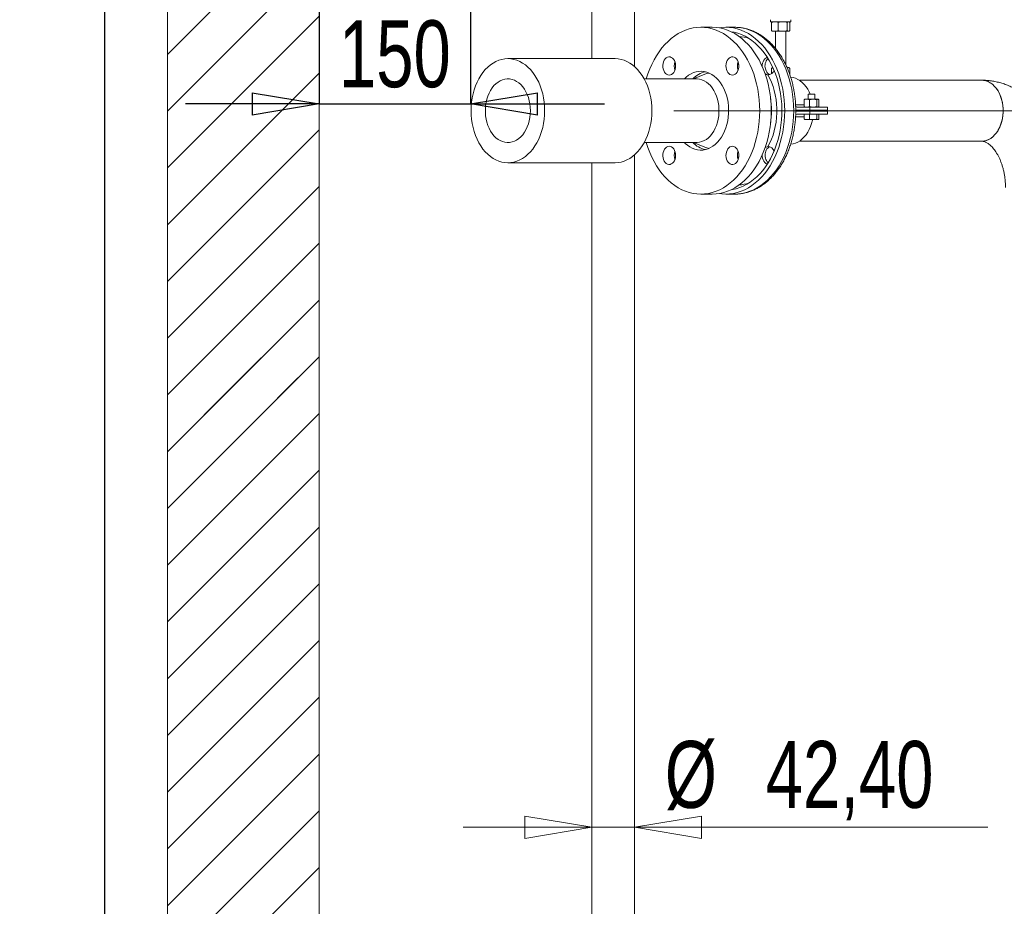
# Model space of a CAD drawing. Header units: millimetres. Extents: x 42 to 14105, y 484 to 9997.
# Tile 76 of 132: x 7713 to 8687, y 6289 to 7166. Entities that reach past the tile are written whole.
import ezdxf

# ---------------------------------------------------------------- set-up
doc = ezdxf.new("R2010")
doc.units = ezdxf.units.MM
doc.header["$LTSCALE"] = 25
doc.header["$PDSIZE"] = -1
doc.linetypes.add('CENTERX2', pattern=[20.32, 12.7, -2.54, 2.54, -2.54])
doc.styles.add('SLDTEXTSTYLE0', font='TXT', dxfattribs={"width": 0.75})
doc.dimstyles.new('SLDDIMSTYLE1', dxfattribs={"dimtxt": 66.145833, "dimasz": 66.145833, "dimexe": 0, "dimexo": 0.0625, "dimgap": 16.536458, "dimtad": 1, "dimdec": 0, "dimrnd": 1e-09, "dimzin": 12, "dimdsep": 46, "dimtxsty": 'SLDTEXTSTYLE0', "dimblk1": 'CLOSED', "dimblk2": 'CLOSED', "dimsah": 1, "dimcen": 0.09, "dimadec": 0, "dimazin": 3, "dimtfac": 1, "dimtdec": 0, "dimtofl": 0, "dimtmove": 0, "dimatfit": 3, "dimldrblk": 'CLOSED', "dimfxl": 1, "dimfrac": 2, "dimtolj": 1, "dimtzin": 12, "dimarcsym": 0})
doc.dimstyles.new('SLDDIMSTYLE2', dxfattribs={"dimtxt": 66.145833, "dimasz": 66.145833, "dimexe": 0, "dimexo": 0.0625, "dimgap": 16.536458, "dimtad": 1, "dimdec": 0, "dimrnd": 1e-09, "dimzin": 12, "dimdsep": 46, "dimtxsty": 'SLDTEXTSTYLE0', "dimblk1": 'CLOSED', "dimblk2": 'CLOSED', "dimsah": 1, "dimcen": 0.09, "dimadec": 0, "dimazin": 3, "dimtfac": 1, "dimtdec": 0, "dimtmove": 0, "dimatfit": 0, "dimldrblk": 'CLOSED', "dimfxl": 1, "dimfrac": 2, "dimtolj": 1, "dimtzin": 12, "dimarcsym": 0})
doc.dimstyles.new('SLDDIMSTYLE3', dxfattribs={"dimtxt": 66.145833, "dimasz": 66.145833, "dimexe": 0, "dimexo": 0.0625, "dimgap": 16.536458, "dimtad": 1, "dimrnd": 1e-09, "dimzin": 12, "dimdsep": 46, "dimtxsty": 'SLDTEXTSTYLE0', "dimblk1": 'CLOSED', "dimblk2": 'CLOSED', "dimsah": 1, "dimcen": 0.09, "dimadec": 0, "dimazin": 3, "dimtfac": 1, "dimtmove": 0, "dimatfit": 0, "dimldrblk": 'CLOSED', "dimfxl": 1, "dimfrac": 2, "dimtolj": 1, "dimtzin": 12, "dimarcsym": 0})

# ---------------------------------------------------------------- blocks, each defined once
blk = doc.blocks.new('SW_HATCH_1')
at = {"color": 0, "linetype": 'Continuous', "lineweight": 0}
for p, q in [((-2085.77, 2965.62), (-1971.39, 3080)), ((-2085.77, 2909.5), (-1935.77, 3059.5)), ((-2085.77, 2853.37), (-1935.77, 3003.37)), ((-2085.77, 2797.24), (-1935.77, 2947.24)), ((-2085.77, 2741.12), (-1935.77, 2891.12)), ((-1986.89, 2840), (-1935.77, 2891.12)), ((-2085.77, 2684.99), (-1935.77, 2834.99)), ((-2085.77, 2628.86), (-1935.77, 2778.86)), ((-2085.77, 2572.74), (-1935.77, 2722.74)), ((-2049.34, 2609.17), (-1935.77, 2722.74)), ((-2085.77, 2516.61), (-1935.77, 2666.61)), ((-1976.79, 2625.59), (-1935.77, 2666.61)), ((-2085.77, 2460.48), (-1935.77, 2610.48)), ((-2085.77, 2404.36), (-1935.77, 2554.36)), ((-2085.77, 2348.23), (-1935.77, 2498.23)), ((-2085.77, 2292.1), (-1935.77, 2442.1)), ((-2085.77, 2235.98), (-1935.77, 2385.98)), ((-2085.77, 2179.85), (-1935.77, 2329.85)), ((-2085.77, 2123.72), (-1935.77, 2273.72)), ((-2085.77, 2067.6), (-1935.77, 2217.6)), ((-2085.77, 2011.47), (-1935.77, 2161.47))]:
    blk.add_line(p, q, dxfattribs=at)
blk = doc.blocks.new('_CLOSED')
at = {"color": 0, "linetype": 'ByBlock', "lineweight": -2}
for p, q in [((-1, 0.166667), (0, 0)), ((-1, 0.166667), (-1, -0.166667)), ((0, 0), (-1, -0.166667)), ((0, 0), (-1, 0))]:
    blk.add_line(p, q, dxfattribs=at)
blk = doc.blocks.new('_D_17')
at = {"color": 0, "linetype": 'Continuous', "lineweight": -2}
for p, q in [((7888.89, 7285.69), (7796.56, 7285.69)), ((7796.56, 7219.54), (7796.56, 4631.83)), ((8473.89, 4565.69), (7796.56, 4565.69))]:
    blk.add_line(p, q, dxfattribs=at)
at = {"layer": 'Defpoints', "color": 0}
for p in [(7888.96, 7285.69), (7796.56, 4565.69), (8473.96, 4565.69)]:
    blk.add_point(p, dxfattribs=at)
at = {"color": 0, "linetype": 'ByBlock', "lineweight": -2, "xscale": 66.14583333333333, "yscale": 66.14583333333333, "zscale": 66.14583333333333}
for p, rotation in [((7796.56, 7285.69), 90.00000000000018), ((7796.56, 4565.69), 270.0000000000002)]:
    blk.add_blockref('_CLOSED', p, dxfattribs=dict(at, rotation=rotation))
at = {"color": 0, "lineweight": 0, "insert": (7713.88, 6085.69), "char_height": 66.146, "attachment_point": 2, "rotation": 90, "style": 'SLDTEXTSTYLE0'}
blk.add_mtext('\\A1;2720', dxfattribs=at)
blk = doc.blocks.new('_D_19')
at = {"color": 7, "linetype": 'Continuous', "lineweight": 0}
for p, q in [((8278.76, 6367.04), (8151.55, 6367.04)), ((8278.76, 6367.04), (8321.16, 6367.04)), ((8321.16, 6367.04), (8670.82, 6367.04))]:
    blk.add_line(p, q, dxfattribs=at)
at = {"color": 7, "linetype": 'Continuous', "lineweight": 0, "xscale": 66.14583333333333, "yscale": 66.14583333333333}
blk.add_blockref('_CLOSED', (8278.76, 6367.04, 173.17), dxfattribs=at)
at = {"color": 7, "linetype": 'Continuous', "lineweight": 0, "xscale": 66.14583333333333, "yscale": 66.14583333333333, "rotation": 180.0000000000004}
blk.add_blockref('_CLOSED', (8321.16, 6367.04, 173.17), dxfattribs=at)
at = {"color": 7, "linetype": 'Continuous', "lineweight": 0, "char_height": 66.146, "attachment_point": 1, "style": 'SLDTEXTSTYLE0'}
for s, insert in [('%%c', (8351.1, 6452.31)), ('42,40', (8450.94, 6452.31))]:
    blk.add_mtext(s, dxfattribs=dict(at, insert=insert))
blk = doc.blocks.new('_D_20')
at = {"color": 0, "linetype": 'Continuous', "lineweight": -2}
for p, q in [((8008.96, 8495.63), (8008.96, 7082.35)), ((8158.96, 7246.63), (8158.96, 7082.35)), ((7942.81, 7082.35), (7876.66, 7082.35)), ((8008.96, 7082.35), (8158.96, 7082.35)), ((8225.1, 7082.35), (8291.25, 7082.35))]:
    blk.add_line(p, q, dxfattribs=at)
at = {"layer": 'Defpoints', "color": 0}
for p in [(8008.96, 8495.69), (8158.96, 7246.69), (8158.96, 7082.35)]:
    blk.add_point(p, dxfattribs=at)
at = {"color": 0, "linetype": 'ByBlock', "lineweight": -2, "xscale": 66.14583333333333, "yscale": 66.14583333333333, "zscale": 66.14583333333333}
blk.add_blockref('_CLOSED', (8008.96, 7082.35), dxfattribs=at)
at = {"color": 0, "linetype": 'ByBlock', "lineweight": -2, "xscale": 66.14583333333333, "yscale": 66.14583333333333, "zscale": 66.14583333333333, "rotation": 180}
blk.add_blockref('_CLOSED', (8158.96, 7082.35), dxfattribs=at)
at = {"color": 0, "lineweight": 0, "insert": (8083.96, 7165.04), "char_height": 66.146, "attachment_point": 2, "style": 'SLDTEXTSTYLE0'}
blk.add_mtext('\\A1;150', dxfattribs=at)

msp = doc.modelspace()

# ---------------------------------------------------------------- linework, layer by layer
at = {"color": 7, "linetype": 'Continuous', "lineweight": 15}
for p, q in [((8321.156, 7119.317), (8321.156, 7295.688)), ((8278.756, 7255.688), (8278.756, 7127.188)), ((7858.956, 4165.688), (7858.956, 7245.688)), ((8008.956, 4165.688), (8008.956, 7245.688)), ((8455.736, 7165.688), (8455.736, 7163.688)), ((8455.736, 7163.688), (8472.807, 7163.688)), ((8456.813, 7154.903), (8456.813, 7162.974)), ((8457.736, 7163.688), (8457.445, 7163.52)), ((8463.345, 7154.903), (8463.345, 7162.974)), ((8472.268, 7154.903), (8472.268, 7162.974)), ((8472.807, 7163.688), (8475.736, 7163.688)), ((8474.027, 7163.52), (8473.736, 7163.688)), ((8474.659, 7154.903), (8474.659, 7162.974)), ((8475.736, 7163.688), (8475.736, 7165.688)), ((8398.015, 7158.188), (8386.702, 7158.188)), ((8420.289, 7158.188), (8411.45, 7158.188)), ((8420.516, 7158.188), (8420.289, 7158.188)), ((8457.447, 7154.355), (8457.736, 7154.188)), ((8457.736, 7154.188), (8460.079, 7154.188)), ((8460.079, 7154.188), (8467.807, 7154.188)), ((8460.736, 7154.188), (8460.736, 7137.049)), ((8467.807, 7154.188), (8473.464, 7154.188)), ((8470.736, 7121.142), (8470.736, 7154.188)), ((8473.464, 7154.188), (8473.736, 7154.188)), ((8473.736, 7154.188), (8474.025, 7154.355)), ((8301.849, 7127.188), (8195.783, 7127.188)), ((8423.992, 7122.714), (8423.322, 7123.101)), ((8423.735, 7123.638), (8423.518, 7123.748)), ((8456.813, 7112.354), (8456.813, 7117.624)), ((8457.736, 7118.338), (8457.445, 7118.17)), ((8457.736, 7118.338), (8458.051, 7118.338)), ((8472.127, 7118.338), (8473.464, 7118.338)), ((8473.464, 7118.338), (8473.736, 7118.338)), ((8474.027, 7118.17), (8473.736, 7118.338)), ((8474.659, 7111.694), (8474.659, 7117.624)), ((8382.459, 7107.188), (8330.658, 7107.188)), ((8390.784, 7111.767), (8379.363, 7107.188)), ((8455.075, 7111.364), (8454.415, 7111.639)), ((8664.595, 7105.838), (8484.319, 7105.838)), ((8489.516, 7086.841), (8488.995, 7086.508)), ((8488.995, 7079.769), (8488.995, 7086.508)), ((8489.745, 7087.088), (8489.466, 7086.927)), ((8489.745, 7087.088), (8491.649, 7087.088)), ((8491.649, 7087.088), (8497.927, 7087.088)), ((8493.012, 7092.188), (8493.012, 7087.088)), ((8499.478, 7092.188), (8493.012, 7092.188)), ((8494.302, 7086.508), (8497.927, 7087.088)), ((8494.302, 7079.769), (8494.302, 7086.508)), ((8497.927, 7087.088), (8502.523, 7087.088)), ((8499.478, 7087.088), (8499.478, 7092.188)), ((8501.552, 7086.508), (8502.523, 7087.088)), ((8501.552, 7079.769), (8501.552, 7086.508)), ((8502.523, 7087.088), (8502.745, 7087.088)), ((8503.024, 7086.927), (8502.745, 7087.088)), ((8503.495, 7079.769), (8503.495, 7086.508)), ((8482.043, 7079.188), (8494.477, 7079.188)), ((8494.477, 7076.188), (8482.043, 7076.188)), ((8482.043, 7075.188), (8494.477, 7075.188)), ((8488.995, 7079.769), (8489.516, 7079.458)), ((8489.456, 7079.355), (8489.745, 7079.188)), ((8493.012, 7076.188), (8492.82, 7075.188)), ((8494.477, 7079.188), (8494.477, 7076.188)), ((8494.477, 7079.188), (8512.155, 7079.188)), ((8494.477, 7076.188), (8512.155, 7076.188)), ((8494.477, 7075.188), (8494.477, 7072.188)), ((8494.477, 7075.188), (8512.155, 7075.188)), ((8501.552, 7079.769), (8497.927, 7079.188)), ((8499.669, 7075.188), (8499.478, 7076.188)), ((8503.495, 7079.769), (8502.523, 7079.188)), ((8502.745, 7079.188), (8503.033, 7079.355)), ((8512.155, 7079.188), (8512.155, 7076.188)), ((8512.155, 7075.188), (8512.155, 7072.188)), ((8494.477, 7072.188), (8482.043, 7072.188)), ((8488.995, 7072.188), (8488.995, 7067.469)), ((8488.995, 7067.469), (8488.995, 7072.188)), ((8489.516, 7067.135), (8488.995, 7067.469)), ((8488.995, 7067.469), (8488.995, 7067.469)), ((8489.466, 7067.049), (8489.745, 7066.888)), ((8491.649, 7066.888), (8489.745, 7066.888)), ((8497.927, 7066.888), (8491.649, 7066.888)), ((8494.302, 7072.188), (8494.302, 7067.469)), ((8494.302, 7067.469), (8494.302, 7072.188)), ((8494.302, 7067.469), (8497.927, 7066.888)), ((8494.302, 7067.469), (8494.302, 7067.469)), ((8494.477, 7072.188), (8512.155, 7072.188)), ((8502.523, 7066.888), (8497.927, 7066.888)), ((8501.552, 7067.469), (8501.552, 7072.188)), ((8501.552, 7072.188), (8501.552, 7067.469)), ((8501.552, 7067.469), (8501.552, 7067.469)), ((8501.552, 7067.469), (8502.523, 7066.888)), ((8502.745, 7066.888), (8502.523, 7066.888)), ((8502.745, 7066.888), (8503.024, 7067.049)), ((8503.495, 7067.469), (8503.495, 7072.188)), ((8484.319, 7045.538), (8664.595, 7045.538)), ((8330.658, 7044.188), (8382.459, 7044.188)), ((8379.363, 7044.188), (8390.784, 7039.61)), ((8454.415, 7039.738), (8455.075, 7040.012)), ((8321.156, 5200.688), (8321.156, 7032.059)), ((8423.322, 7028.276), (8423.992, 7028.662)), ((8195.783, 7024.188), (8301.849, 7024.188)), ((8278.756, 7024.188), (8278.756, 5200.688)), ((8386.702, 6993.188), (8398.015, 6993.188)), ((8411.45, 6993.188), (8420.289, 6993.188))]:
    msp.add_line(p, q, dxfattribs=at)
at = {"color": 7, "linetype": 'Continuous', "lineweight": 0}
msp.add_line((8360.036, 7075.688), (10658.956, 7075.688), dxfattribs=at)
at = {"color": 7, "linetype": 'CENTERX2', "lineweight": 0}
msp.add_line((8360.036, 7075.688), (8664.595, 7075.688), dxfattribs=at)
at = {"color": 8, "linetype": 'Continuous', "lineweight": 15}
for p, q in [((8480.519, 7081.649), (8488.995, 7081.649)), ((8480.494, 7069.728), (8488.995, 7069.728))]:
    msp.add_line(p, q, dxfattribs=at)
at = {"color": 7, "linetype": 'Continuous', "lineweight": 15, "flags": 128}
for points in [[(8332.785, 7107.188), (8332.806, 7107.26), (8334.381, 7112.177), (8336.181, 7116.938), (8338.197, 7121.523), (8340.42, 7125.911), (8342.842, 7130.084), (8345.452, 7134.024), (8348.238, 7137.715), (8351.189, 7141.14), (8354.292, 7144.284), (8357.533, 7147.135), (8360.9, 7149.68), (8364.377, 7151.908), (8367.95, 7153.81), (8371.603, 7155.377), (8375.321, 7156.603), (8379.087, 7157.482), (8382.886, 7158.012), (8386.702, 7158.188), (8390.517, 7158.012), (8394.316, 7157.482), (8398.082, 7156.603), (8401.8, 7155.377), (8405.453, 7153.81), (8409.026, 7151.908), (8412.503, 7149.68), (8415.87, 7147.135), (8419.112, 7144.284), (8422.214, 7141.14), (8425.165, 7137.715), (8427.952, 7134.024)], [(8398.015, 7158.188), (8401.831, 7158.012), (8405.63, 7157.482), (8409.396, 7156.603), (8413.114, 7155.377), (8416.767, 7153.81), (8420.34, 7151.908), (8423.817, 7149.68), (8427.183, 7147.135), (8430.425, 7144.284), (8433.528, 7141.14), (8436.479, 7137.715), (8439.265, 7134.024)], [(8452.7, 7017.352), (8455.31, 7021.292), (8457.732, 7025.465), (8459.955, 7029.854), (8461.971, 7034.438), (8463.771, 7039.199), (8465.346, 7044.117), (8466.691, 7049.169), (8467.799, 7054.336), (8468.666, 7059.593), (8469.288, 7064.92), (8469.662, 7070.292), (8469.787, 7075.688), (8469.662, 7081.084), (8469.288, 7086.457), (8468.666, 7091.783), (8467.799, 7097.041), (8466.691, 7102.207), (8465.346, 7107.26), (8463.771, 7112.177), (8461.971, 7116.938), (8459.955, 7121.523), (8457.732, 7125.911), (8455.31, 7130.084), (8452.7, 7134.024), (8449.914, 7137.715), (8446.963, 7141.14), (8443.86, 7144.284), (8440.618, 7147.135), (8437.252, 7149.68), (8433.775, 7151.908), (8430.202, 7153.81), (8426.549, 7155.377), (8422.831, 7156.603), (8419.065, 7157.482), (8415.266, 7158.012), (8411.45, 7158.188), (8407.635, 7158.012), (8404.733, 7157.639)], [(8450.7, 7020.18), (8453.234, 7024.012), (8455.582, 7028.074), (8457.732, 7032.349), (8459.675, 7036.817), (8461.404, 7041.46), (8462.909, 7046.255), (8464.184, 7051.181), (8465.224, 7056.217), (8466.023, 7061.34), (8466.579, 7066.527), (8466.888, 7071.754), (8466.95, 7077), (8466.765, 7082.239), (8466.332, 7087.45), (8465.654, 7092.608), (8464.733, 7097.69), (8463.575, 7102.674), (8462.184, 7107.537), (8460.567, 7112.258), (8458.73, 7116.816), (8456.682, 7121.19), (8454.432, 7125.361), (8451.99, 7129.31), (8449.367, 7133.02), (8446.574, 7136.473), (8443.625, 7139.655), (8440.532, 7142.552), (8437.309, 7145.15), (8433.971, 7147.437), (8430.532, 7149.404), (8427.008, 7151.042), (8423.414, 7152.343), (8419.767, 7153.302), (8416.716, 7153.834)], [(8427.952, 7134.024), (8430.561, 7130.084), (8432.983, 7125.911), (8435.206, 7121.523), (8437.222, 7116.938), (8439.022, 7112.177), (8440.597, 7107.26), (8441.942, 7102.207), (8443.05, 7097.041), (8443.917, 7091.783), (8444.539, 7086.457), (8444.913, 7081.084), (8445.038, 7075.688), (8444.913, 7070.292), (8444.539, 7064.92), (8443.917, 7059.593), (8443.05, 7054.336), (8441.942, 7049.169), (8440.597, 7044.117), (8439.022, 7039.199), (8437.222, 7034.438), (8435.206, 7029.854), (8432.983, 7025.465), (8430.561, 7021.292), (8427.952, 7017.352), (8425.165, 7013.661), (8422.214, 7010.237), (8419.112, 7007.092), (8415.87, 7004.241), (8412.503, 7001.696), (8409.026, 6999.468), (8405.453, 6997.566), (8401.8, 6995.999), (8398.082, 6994.773), (8394.316, 6993.894), (8390.517, 6993.365), (8386.702, 6993.188), (8382.886, 6993.365), (8379.087, 6993.894), (8375.321, 6994.773), (8371.603, 6995.999), (8367.95, 6997.566), (8364.377, 6999.468), (8360.9, 7001.696), (8357.533, 7004.241), (8354.292, 7007.092), (8351.189, 7010.237), (8348.238, 7013.661), (8345.452, 7017.352), (8342.842, 7021.292), (8340.42, 7025.465), (8338.197, 7029.854), (8336.181, 7034.438), (8334.381, 7039.199), (8332.806, 7044.117), (8332.785, 7044.188)], [(8439.265, 7134.024), (8441.875, 7130.084), (8444.297, 7125.911), (8446.52, 7121.523), (8448.536, 7116.938), (8450.336, 7112.177), (8451.911, 7107.26), (8453.256, 7102.207), (8454.364, 7097.041), (8455.231, 7091.783), (8455.853, 7086.457), (8456.227, 7081.084), (8456.352, 7075.688), (8456.227, 7070.292), (8455.853, 7064.92), (8455.231, 7059.593), (8454.364, 7054.336), (8453.256, 7049.169), (8451.911, 7044.117), (8450.336, 7039.199), (8448.536, 7034.438), (8446.52, 7029.854), (8444.297, 7025.465), (8441.875, 7021.292), (8439.265, 7017.352), (8436.479, 7013.661), (8433.528, 7010.237), (8430.425, 7007.092), (8427.183, 7004.241), (8423.817, 7001.696), (8420.34, 6999.468), (8416.767, 6997.566), (8413.114, 6995.999), (8409.396, 6994.773), (8405.63, 6993.894), (8401.831, 6993.365), (8398.015, 6993.188)], [(8232.199, 7075.688), (8232.074, 7079.941), (8231.702, 7084.165), (8231.084, 7088.331), (8230.226, 7092.41), (8229.132, 7096.375), (8227.81, 7100.199), (8226.269, 7103.856), (8224.52, 7107.32), (8222.575, 7110.568), (8220.447, 7113.578), (8218.15, 7116.329), (8215.7, 7118.802), (8213.115, 7120.981), (8210.411, 7122.851), (8207.607, 7124.398), (8204.722, 7125.612), (8201.777, 7126.486), (8198.79, 7127.012), (8195.783, 7127.188), (8192.776, 7127.012), (8189.789, 7126.486), (8186.843, 7125.612), (8183.959, 7124.398), (8181.155, 7122.851), (8178.451, 7120.981), (8175.865, 7118.802), (8173.416, 7116.329), (8171.119, 7113.578), (8168.991, 7110.568), (8167.045, 7107.32), (8165.297, 7103.856), (8163.756, 7100.199), (8162.434, 7096.375), (8161.34, 7092.41), (8160.481, 7088.331), (8159.863, 7084.165), (8159.491, 7079.941), (8159.367, 7075.688), (8159.491, 7071.435), (8159.863, 7067.212), (8160.481, 7063.046), (8161.34, 7058.966), (8162.434, 7055.001), (8163.756, 7051.177), (8165.297, 7047.52), (8167.045, 7044.056), (8168.991, 7040.808), (8171.119, 7037.798), (8173.416, 7035.047), (8175.865, 7032.574), (8178.451, 7030.395), (8181.155, 7028.526), (8183.959, 7026.979), (8186.843, 7025.764), (8189.789, 7024.891), (8192.776, 7024.364), (8195.783, 7024.188), (8198.79, 7024.364), (8201.777, 7024.891), (8204.722, 7025.764), (8207.607, 7026.979), (8210.411, 7028.526), (8213.115, 7030.395), (8215.7, 7032.574), (8218.15, 7035.047), (8220.447, 7037.798), (8222.575, 7040.808), (8224.52, 7044.056), (8226.269, 7047.52), (8227.81, 7051.177), (8229.132, 7055.001), (8230.226, 7058.966), (8231.084, 7063.046), (8231.702, 7067.212), (8232.074, 7071.435), (8232.199, 7075.688)], [(8338.265, 7075.688), (8338.14, 7079.941), (8337.768, 7084.165), (8337.15, 7088.331), (8336.292, 7092.41), (8335.198, 7096.375), (8333.876, 7100.199), (8332.335, 7103.856), (8330.586, 7107.32), (8328.641, 7110.568), (8326.513, 7113.578), (8324.216, 7116.329), (8321.766, 7118.802), (8319.181, 7120.981), (8316.477, 7122.851), (8313.673, 7124.398), (8310.788, 7125.612), (8307.843, 7126.486), (8304.856, 7127.012), (8301.849, 7127.188)], [(8359.952, 7113.518), (8360.765, 7114.93), (8361.361, 7116.544), (8361.716, 7118.295), (8361.814, 7120.11), (8361.651, 7121.917), (8361.234, 7123.64), (8360.581, 7125.209), (8359.718, 7126.56), (8358.68, 7127.638), (8357.51, 7128.399), (8356.256, 7128.81), (8354.968, 7128.856), (8353.701, 7128.535), (8352.505, 7127.86), (8351.43, 7126.857), (8350.519, 7125.57), (8349.811, 7124.049), (8349.333, 7122.358), (8349.106, 7120.566), (8349.139, 7118.745), (8349.43, 7116.971), (8349.967, 7115.317), (8350.729, 7113.849), (8351.685, 7112.628), (8352.795, 7111.704), (8354.013, 7111.115), (8355.29, 7110.885), (8356.574, 7111.024), (8357.812, 7111.524), (8358.954, 7112.368), (8359.952, 7113.518)], [(8413.452, 7113.518), (8414.45, 7112.368), (8415.591, 7111.524), (8416.829, 7111.024), (8418.113, 7110.885), (8419.39, 7111.115), (8420.609, 7111.704), (8421.718, 7112.628), (8422.674, 7113.849), (8423.436, 7115.317), (8423.973, 7116.971), (8424.265, 7118.745), (8424.297, 7120.566), (8424.07, 7122.358), (8423.592, 7124.049), (8422.884, 7125.57), (8421.973, 7126.857), (8420.898, 7127.86), (8419.702, 7128.535), (8418.435, 7128.856), (8417.148, 7128.81), (8415.893, 7128.399), (8414.723, 7127.638), (8413.685, 7126.56), (8412.822, 7125.209), (8412.169, 7123.64), (8411.752, 7121.917), (8411.59, 7120.11), (8411.687, 7118.295), (8412.042, 7116.544), (8412.638, 7114.93), (8413.452, 7113.518)], [(8452.528, 7128.485), (8452.201, 7128.386), (8451.01, 7127.789), (8449.929, 7126.862), (8449.003, 7125.643), (8448.273, 7124.184), (8447.767, 7122.546), (8447.507, 7120.796), (8447.482, 7119.419)], [(8361.782, 7118.959), (8360.93, 7116.938), (8360.821, 7116.67)], [(8370.442, 7107.188), (8372.349, 7108.99), (8374.652, 7110.768), (8377.064, 7112.229), (8379.564, 7113.359), (8382.128, 7114.148), (8384.734, 7114.589), (8387.358, 7114.677), (8389.976, 7114.412), (8392.564, 7113.797), (8395.098, 7112.836), (8397.557, 7111.539), (8399.918, 7109.918), (8402.159, 7107.986), (8404.26, 7105.762), (8406.202, 7103.265)], [(8423.074, 7121.964), (8423.269, 7121.834), (8424.252, 7121.155)], [(8424.252, 7121.155), (8423.269, 7121.834), (8423.074, 7121.964)], [(8218.057, 7075.688), (8217.93, 7079.036), (8217.553, 7082.347), (8216.93, 7085.582), (8216.066, 7088.704), (8214.973, 7091.68), (8213.662, 7094.474), (8212.149, 7097.055), (8210.45, 7099.394), (8208.585, 7101.465), (8206.576, 7103.243), (8204.443, 7104.71), (8202.213, 7105.847), (8199.91, 7106.643), (8197.56, 7107.088), (8195.19, 7107.177), (8192.826, 7106.909), (8190.497, 7106.288), (8188.227, 7105.32), (8186.042, 7104.017), (8183.968, 7102.392), (8182.028, 7100.465), (8180.244, 7098.257), (8178.636, 7095.793), (8177.222, 7093.101), (8176.018, 7090.213), (8175.038, 7087.159), (8174.294, 7083.976), (8173.792, 7080.699), (8173.54, 7077.365), (8173.54, 7074.012), (8173.792, 7070.678), (8174.294, 7067.4), (8175.038, 7064.217), (8176.018, 7061.164), (8177.222, 7058.275), (8178.636, 7055.583), (8180.244, 7053.12), (8182.028, 7050.912), (8183.968, 7048.985), (8186.042, 7047.36), (8188.227, 7046.056), (8190.497, 7045.088), (8192.826, 7044.467), (8195.19, 7044.199), (8197.56, 7044.289), (8199.91, 7044.734), (8202.213, 7045.529), (8204.443, 7046.667), (8206.576, 7048.133), (8208.585, 7049.912), (8210.45, 7051.982), (8212.149, 7054.321), (8213.662, 7056.903), (8214.973, 7059.697), (8216.066, 7062.672), (8216.93, 7065.795), (8217.553, 7069.03), (8217.93, 7072.34), (8218.057, 7075.688)], [(8406.202, 7103.265), (8407.967, 7100.519), (8409.54, 7097.548), (8410.905, 7094.379), (8412.052, 7091.041), (8412.969, 7087.563), (8413.649, 7083.978), (8414.084, 7080.318), (8414.271, 7076.616), (8414.208, 7072.906), (8413.897, 7069.221), (8413.339, 7065.594), (8412.54, 7062.059), (8411.507, 7058.647), (8410.249, 7055.39), (8408.778, 7052.316), (8407.107, 7049.454), (8405.252, 7046.83), (8403.228, 7044.467), (8401.055, 7042.387), (8398.751, 7040.608), (8396.339, 7039.147), (8393.839, 7038.017), (8391.275, 7037.228), (8388.669, 7036.788), (8386.045, 7036.699), (8383.428, 7036.964), (8380.84, 7037.579), (8378.305, 7038.54), (8375.846, 7039.837), (8373.485, 7041.459), (8371.244, 7043.39), (8370.442, 7044.188)], [(8382.459, 7044.188), (8383.052, 7044.199), (8385.415, 7044.467), (8387.745, 7045.088), (8390.015, 7046.056), (8392.199, 7047.36), (8394.273, 7048.985), (8396.214, 7050.912), (8397.998, 7053.12), (8399.606, 7055.583), (8401.02, 7058.275), (8402.224, 7061.164), (8403.203, 7064.217), (8403.948, 7067.4), (8404.449, 7070.678), (8404.701, 7074.012), (8404.701, 7077.365), (8404.449, 7080.699), (8403.948, 7083.976), (8403.203, 7087.159), (8402.224, 7090.213), (8401.02, 7093.101), (8399.606, 7095.793), (8397.998, 7098.257), (8396.214, 7100.465), (8394.273, 7102.392), (8392.199, 7104.017), (8390.015, 7105.32), (8387.745, 7106.288), (8385.415, 7106.909), (8383.052, 7107.177), (8382.459, 7107.188)], [(8453.042, 7040.2), (8454.966, 7043.81), (8456.679, 7047.627), (8458.167, 7051.628), (8459.423, 7055.785), (8460.438, 7060.072), (8461.204, 7064.46), (8461.718, 7068.922), (8461.976, 7073.428), (8461.976, 7077.948), (8461.718, 7082.454), (8461.204, 7086.916), (8460.438, 7091.305), (8459.423, 7095.591), (8458.167, 7099.749), (8456.679, 7103.749), (8454.966, 7107.566), (8453.042, 7111.176)], [(8475.613, 7108.806), (8475.781, 7108.794), (8478.181, 7108.444), (8480.542, 7107.746), (8482.841, 7106.709), (8485.051, 7105.343), (8487.151, 7103.663), (8489.118, 7101.687), (8490.93, 7099.435), (8492.569, 7096.932), (8494.018, 7094.204), (8494.906, 7092.188)], [(8664.595, 7105.838), (8666.9, 7105.661), (8669.178, 7105.133), (8671.402, 7104.26), (8673.546, 7103.052), (8675.586, 7101.522), (8677.496, 7099.69), (8679.256, 7097.577), (8680.843, 7095.207), (8682.24, 7092.608), (8683.43, 7089.811), (8684.4, 7086.848), (8685.137, 7083.754), (8685.633, 7080.566), (8685.883, 7077.32), (8685.883, 7074.056), (8685.633, 7070.81), (8685.137, 7067.622), (8684.4, 7064.529), (8683.43, 7061.566), (8682.24, 7058.768), (8680.843, 7056.169), (8679.256, 7053.799), (8677.496, 7051.686), (8675.586, 7049.854), (8673.546, 7048.325), (8671.402, 7047.116), (8669.178, 7046.243), (8666.9, 7045.715), (8664.595, 7045.538), (8664.594, 7045.538)], [(8682.005, 7093.088), (8680.573, 7095.648), (8678.953, 7097.974), (8677.165, 7100.039), (8675.23, 7101.819), (8673.17, 7103.292), (8671.009, 7104.441), (8668.773, 7105.253), (8666.489, 7105.719), (8664.595, 7105.838)], [(8664.595, 7045.538), (8665.008, 7045.544), (8667.31, 7045.784), (8669.58, 7046.374), (8671.792, 7047.308), (8673.919, 7048.575), (8675.938, 7050.16), (8677.823, 7052.044), (8679.553, 7054.205), (8681.108, 7056.618), (8682.469, 7059.255), (8683.62, 7062.084), (8684.549, 7065.073), (8685.243, 7068.186), (8685.696, 7071.388), (8685.901, 7074.639), (8685.856, 7077.903), (8685.562, 7081.141), (8685.022, 7084.315), (8684.243, 7087.388), (8683.233, 7090.324), (8682.005, 7093.088)], [(8301.849, 7024.188), (8304.856, 7024.364), (8307.843, 7024.891), (8310.788, 7025.764), (8313.673, 7026.979), (8316.477, 7028.526), (8319.181, 7030.395), (8321.766, 7032.574), (8324.216, 7035.047), (8326.513, 7037.798), (8328.641, 7040.808), (8330.586, 7044.056), (8332.335, 7047.52), (8333.876, 7051.177), (8335.198, 7055.001), (8336.292, 7058.966), (8337.15, 7063.046), (8337.768, 7067.212), (8338.14, 7071.435), (8338.265, 7075.688)], [(8480.616, 7074.839), (8481.309, 7075.098), (8482.043, 7075.188)], [(8482.043, 7076.188), (8481.309, 7076.279), (8480.659, 7076.516)], [(8497.175, 7066.888), (8497.078, 7066.407), (8496.285, 7063.186), (8495.261, 7060.096), (8494.018, 7057.172), (8492.569, 7054.444), (8490.93, 7051.941), (8489.118, 7049.689), (8487.151, 7047.713), (8485.051, 7046.033), (8482.841, 7044.668), (8480.542, 7043.63), (8478.181, 7042.933), (8475.781, 7042.582), (8475.682, 7042.575)], [(8359.952, 7037.858), (8358.954, 7039.009), (8357.812, 7039.852), (8356.574, 7040.353), (8355.29, 7040.491), (8354.013, 7040.261), (8352.795, 7039.672), (8351.685, 7038.748), (8350.729, 7037.527), (8349.967, 7036.06), (8349.43, 7034.405), (8349.139, 7032.631), (8349.106, 7030.811), (8349.333, 7029.018), (8349.811, 7027.327), (8350.519, 7025.807), (8351.43, 7024.519), (8352.505, 7023.517), (8353.701, 7022.841), (8354.968, 7022.52), (8356.256, 7022.566), (8357.51, 7022.978), (8358.68, 7023.738), (8359.718, 7024.816), (8360.581, 7026.167), (8361.234, 7027.736), (8361.651, 7029.46), (8361.814, 7031.266), (8361.716, 7033.082), (8361.361, 7034.833), (8360.765, 7036.447), (8359.952, 7037.858)], [(8360.821, 7034.706), (8360.93, 7034.438), (8361.782, 7032.417)], [(8413.452, 7037.858), (8412.638, 7036.447), (8412.042, 7034.833), (8411.687, 7033.082), (8411.59, 7031.266), (8411.752, 7029.46), (8412.169, 7027.736), (8412.822, 7026.167), (8413.685, 7024.816), (8414.723, 7023.738), (8415.893, 7022.978), (8417.148, 7022.566), (8418.435, 7022.52), (8419.702, 7022.841), (8420.898, 7023.517), (8421.973, 7024.519), (8422.884, 7025.807), (8423.592, 7027.327), (8424.07, 7029.018), (8424.297, 7030.811), (8424.265, 7032.631), (8423.973, 7034.405), (8423.436, 7036.06), (8422.674, 7037.527), (8421.718, 7038.748), (8420.609, 7039.672), (8419.39, 7040.261), (8418.113, 7040.491), (8416.829, 7040.353), (8415.591, 7039.852), (8414.45, 7039.009), (8413.452, 7037.858)], [(8424.252, 7030.222), (8423.269, 7029.542), (8423.074, 7029.413)], [(8423.074, 7029.413), (8423.269, 7029.542), (8424.252, 7030.222)], [(8423.518, 7027.629), (8423.576, 7027.658), (8423.735, 7027.738)], [(8447.482, 7031.958), (8447.507, 7030.58), (8447.767, 7028.831), (8448.273, 7027.192), (8449.003, 7025.733), (8449.929, 7024.515), (8451.01, 7023.588), (8452.201, 7022.991), (8452.528, 7022.892)], [(8404.733, 6993.737), (8407.635, 6993.365), (8411.45, 6993.188), (8415.266, 6993.365), (8419.065, 6993.894), (8422.831, 6994.773), (8426.549, 6995.999), (8430.202, 6997.566), (8433.775, 6999.468), (8437.252, 7001.696), (8440.618, 7004.241), (8443.86, 7007.092), (8446.963, 7010.237), (8449.914, 7013.661), (8452.7, 7017.352)], [(8416.716, 6997.542), (8417.929, 6997.725), (8421.596, 6998.511), (8425.219, 6999.641), (8428.78, 7001.112), (8432.263, 7002.915), (8435.654, 7005.044), (8438.936, 7007.488), (8442.096, 7010.236), (8445.119, 7013.277), (8447.991, 7016.597), (8450.7, 7020.18)]]:
    msp.add_lwpolyline(points, dxfattribs=at)
at = {"color": 8, "linetype": 'Continuous', "lineweight": 15, "flags": 128}
for points in [[(8461.539, 7017.352), (8464.149, 7021.292), (8466.57, 7025.465), (8468.794, 7029.854), (8470.81, 7034.438), (8472.609, 7039.199), (8474.185, 7044.117), (8475.53, 7049.169), (8476.638, 7054.336), (8477.505, 7059.593), (8478.126, 7064.92), (8478.501, 7070.292), (8478.625, 7075.688), (8478.501, 7081.084), (8478.126, 7086.457), (8477.505, 7091.783), (8476.638, 7097.041), (8475.53, 7102.207), (8474.185, 7107.26), (8472.609, 7112.177), (8470.81, 7116.938), (8468.794, 7121.523), (8466.57, 7125.911), (8464.149, 7130.084), (8461.539, 7134.024), (8458.753, 7137.715), (8455.802, 7141.14), (8452.699, 7144.284), (8449.457, 7147.135), (8446.091, 7149.68), (8442.613, 7151.908), (8439.041, 7153.81), (8435.388, 7155.377), (8431.67, 7156.603), (8427.904, 7157.482), (8424.105, 7158.012), (8420.516, 7158.188)], [(8420.289, 6993.188), (8424.105, 6993.365), (8427.904, 6993.894), (8431.67, 6994.773), (8435.388, 6995.999), (8439.041, 6997.566), (8442.613, 6999.468), (8446.091, 7001.696), (8449.457, 7004.241), (8452.699, 7007.092), (8455.802, 7010.237), (8458.753, 7013.661), (8461.539, 7017.352)]]:
    msp.add_lwpolyline(points, dxfattribs=at)
at = {"color": 8, "linetype": 'Continuous', "lineweight": 15}
for centre, radius, start, end in [((8422.28, 7111.266), 37.927, 71.578238, 86.492336), ((8384.695, 7075.688), 72.071, 350.070204, 9.929796), ((8422.3, 7040.007), 37.824, 273.487157, 288.442269)]:
    msp.add_arc(centre, radius, start, end, dxfattribs=at)
at = {"color": 7, "linetype": 'Continuous', "lineweight": 15}
for centre, radius, start, end in [((8372.669, 7119.882), 12.274, 160.371504, 199.628496), ((8435.103, 7119.882), 12.212, 160.266773, 199.733227), ((8460.618, 7119.983), 10.411, 135.049965, 196.942182), ((8396.498, 7090.958), 23.92, 103.425659, 137.270588), ((8398.182, 7093.427), 19.776, 99.570864, 111.970009), ((8453.183, 7117.32), 6.146, 268.687006, 346.061329), ((8482.142, 7081.078), 1.893, 211.932644, 267.002379), ((8482.152, 7070.287), 1.904, 93.30898, 145.563409), ((8372.675, 7031.494), 12.279, 160.380026, 199.619974), ((8396.671, 7060.715), 24.248, 222.965234, 256.338519), ((8398.182, 7057.95), 19.776, 248.029991, 260.429136), ((8435.103, 7031.494), 12.212, 160.266773, 199.733227), ((8453.183, 7034.056), 6.146, 13.938671, 91.312994), ((8460.996, 7031.487), 10.746, 164.124689, 223.883164)]:
    msp.add_arc(centre, radius, start, end, dxfattribs=at)
for points, knots in [([(8456.813, 7162.974), (8457.6, 7163.254), (8458.677, 7163.638), (8459.782, 7163.678), (8460.079, 7163.688)], [0, 0, 0, 0, 0.7313664, 1, 1, 1, 1]), ([(8457.454, 7163.505), (8457.425, 7163.495), (8457.207, 7163.419), (8456.996, 7163.18), (8456.813, 7162.974)], [0, 0, 0, 0, 0.1319293, 1, 1, 1, 1]), ([(8460.079, 7163.688), (8460.9, 7163.608), (8462.006, 7163.5), (8463.071, 7163.082), (8463.345, 7162.974)], [0, 0, 0, 0, 0.7424487, 1, 1, 1, 1]), ([(8463.345, 7162.974), (8464.07, 7163.173), (8465.532, 7163.576), (8467.044, 7163.651), (8467.807, 7163.688)], [0, 0, 0, 0, 0.495458, 1, 1, 1, 1]), ([(8467.807, 7163.688), (8467.912, 7163.687), (8468.713, 7163.681), (8470.223, 7163.525), (8471.582, 7163.158), (8472.268, 7162.974)], [0, 0, 0, 0, 0.0700858, 0.5307822, 1, 1, 1, 1]), ([(8472.268, 7162.974), (8472.462, 7163.173), (8472.854, 7163.576), (8473.259, 7163.651), (8473.464, 7163.688)], [0, 0, 0, 0, 0.495458, 1, 1, 1, 1]), ([(8474.019, 7163.505), (8474.047, 7163.495), (8474.265, 7163.419), (8474.476, 7163.18), (8474.659, 7162.974)], [0, 0, 0, 0, 0.1319293, 1, 1, 1, 1]), ([(8463.755, 7018.26), (8464.221, 7018.933), (8465.549, 7020.85), (8467.601, 7024.178), (8469.847, 7028.293), (8471.897, 7032.592), (8473.747, 7037.055), (8475.39, 7041.666), (8476.819, 7046.405), (8478.031, 7051.255), (8479.021, 7056.196), (8479.786, 7061.211), (8480.324, 7066.281), (8480.633, 7071.385), (8480.711, 7076.506), (8480.559, 7081.625), (8480.177, 7086.721), (8479.566, 7091.777), (8478.728, 7096.773), (8477.666, 7101.69), (8476.383, 7106.511), (8474.882, 7111.216), (8473.169, 7115.788), (8471.249, 7120.209), (8469.128, 7124.463), (8466.813, 7128.53), (8464.312, 7132.396), (8461.635, 7136.044), (8458.79, 7139.457), (8455.789, 7142.622), (8452.645, 7145.524), (8449.37, 7148.15), (8445.979, 7150.489), (8442.487, 7152.532), (8438.909, 7154.27), (8435.263, 7155.696), (8431.563, 7156.81), (8427.826, 7157.6), (8424.146, 7158.088), (8421.711, 7158.149), (8420.535, 7158.178)], [0, 0, 0, 0, 0.014473, 0.0412599, 0.0680584, 0.0948741, 0.1216986, 0.1485241, 0.1753472, 0.2021657, 0.228979, 0.2557874, 0.282592, 0.3093943, 0.3361964, 0.3630005, 0.3898084, 0.4166221, 0.4434439, 0.4702757, 0.497119, 0.5239748, 0.5508431, 0.5777228, 0.6046116, 0.6315043, 0.6583927, 0.6852672, 0.7121153, 0.738922, 0.7656699, 0.7923404, 0.8189151, 0.8453778, 0.8717162, 0.8979246, 0.9240052, 0.949969, 0.9758355, 1, 1, 1, 1]), ([(8460.079, 7154.188), (8459.782, 7154.199), (8458.677, 7154.238), (8457.6, 7154.622), (8456.813, 7154.903)], [0, 0, 0, 0, 0.2686336, 1, 1, 1, 1]), ([(8456.813, 7154.903), (8457.006, 7154.68), (8457.217, 7154.437), (8457.435, 7154.372), (8457.454, 7154.367)], [0, 0, 0, 0, 0.916236, 1, 1, 1, 1]), ([(8463.345, 7154.903), (8463.071, 7154.795), (8462.006, 7154.376), (8460.9, 7154.268), (8460.079, 7154.188)], [0, 0, 0, 0, 0.2575513, 1, 1, 1, 1]), ([(8467.807, 7154.188), (8467.701, 7154.189), (8466.9, 7154.195), (8465.39, 7154.352), (8464.031, 7154.718), (8463.345, 7154.903)], [0, 0, 0, 0, 0.0700858, 0.5307822, 1, 1, 1, 1]), ([(8472.268, 7154.903), (8471.544, 7154.703), (8470.081, 7154.3), (8468.569, 7154.226), (8467.807, 7154.188)], [0, 0, 0, 0, 0.495458, 1, 1, 1, 1]), ([(8473.464, 7154.188), (8473.435, 7154.189), (8473.221, 7154.195), (8472.816, 7154.352), (8472.452, 7154.718), (8472.268, 7154.903)], [0, 0, 0, 0, 0.0700858, 0.5307822, 1, 1, 1, 1]), ([(8474.659, 7154.903), (8474.465, 7154.703), (8474.073, 7154.3), (8473.668, 7154.226), (8473.464, 7154.188)], [0, 0, 0, 0, 0.495458, 1, 1, 1, 1]), ([(8454.415, 7111.639), (8453.832, 7112.008), (8452.602, 7112.788), (8451.317, 7114.728), (8450.856, 7116.285), (8450.66, 7116.949)], [0, 0, 0, 0, 0.3409157, 0.7189048, 1, 1, 1, 1]), ([(8457.454, 7118.155), (8457.425, 7118.145), (8457.207, 7118.069), (8456.996, 7117.83), (8456.813, 7117.624)], [0, 0, 0, 0, 0.1319293, 1, 1, 1, 1]), ([(8456.813, 7117.624), (8457.086, 7117.742), (8457.516, 7117.927), (8457.963, 7117.987), (8458.126, 7118.009)], [0, 0, 0, 0, 0.6344184, 1, 1, 1, 1]), ([(8472.268, 7117.624), (8472.462, 7117.823), (8472.854, 7118.226), (8473.259, 7118.301), (8473.464, 7118.338)], [0, 0, 0, 0, 0.495458, 1, 1, 1, 1]), ([(8473.464, 7118.338), (8473.492, 7118.337), (8473.706, 7118.331), (8474.111, 7118.175), (8474.475, 7117.808), (8474.659, 7117.624)], [0, 0, 0, 0, 0.0700858, 0.5307822, 1, 1, 1, 1]), ([(8450.074, 7112.53), (8450.604, 7112.156), (8451.571, 7111.472), (8452.585, 7111.268), (8453.042, 7111.176)], [0, 0, 0, 0, 0.5483055, 1, 1, 1, 1]), ([(8748.485, 6999.688), (8748.477, 7000.788), (8748.455, 7003.84), (8748.219, 7008.839), (8747.708, 7014.664), (8746.945, 7020.45), (8745.935, 7026.181), (8744.678, 7031.841), (8743.175, 7037.414), (8741.429, 7042.884), (8739.441, 7048.233), (8737.215, 7053.444), (8734.755, 7058.5), (8732.066, 7063.383), (8729.155, 7068.074), (8726.03, 7072.555), (8722.701, 7076.809), (8719.178, 7080.818), (8715.475, 7084.566), (8711.606, 7088.039), (8707.586, 7091.224), (8703.432, 7094.111), (8699.159, 7096.691), (8694.785, 7098.958), (8690.326, 7100.907), (8685.798, 7102.537), (8681.216, 7103.844), (8676.596, 7104.831), (8671.951, 7105.491), (8667.945, 7105.798), (8665.493, 7105.828), (8664.595, 7105.838)], [0, 0, 0, 0, 0.0204626, 0.0567638, 0.0930888, 0.1294419, 0.16583, 0.2022583, 0.23873, 0.2752455, 0.3118014, 0.3483895, 0.3849924, 0.4215865, 0.4581434, 0.4946285, 0.5310023, 0.5672218, 0.6032435, 0.6390263, 0.6745352, 0.7097431, 0.7446339, 0.7792024, 0.8134552, 0.8474091, 0.8810905, 0.9145331, 0.9477769, 0.980866, 1, 1, 1, 1]), ([(8488.995, 7086.508), (8489.218, 7086.595), (8490.083, 7086.936), (8490.981, 7087.023), (8491.649, 7087.088)], [0, 0, 0, 0, 0.2575513, 1, 1, 1, 1]), ([(8491.649, 7087.088), (8491.89, 7087.08), (8492.788, 7087.047), (8493.663, 7086.736), (8494.302, 7086.508)], [0, 0, 0, 0, 0.26863361, 1, 1, 1, 1]), ([(8497.927, 7087.088), (8498.013, 7087.088), (8499.237, 7087.079), (8500.437, 7086.783), (8501.552, 7086.508)], [0, 0, 0, 0, 0.0702148, 1, 1, 1, 1]), ([(8502.523, 7087.088), (8502.546, 7087.088), (8502.874, 7087.079), (8503.196, 7086.783), (8503.495, 7086.508)], [0, 0, 0, 0, 0.0702148, 1, 1, 1, 1]), ([(8491.649, 7079.188), (8490.981, 7079.253), (8490.083, 7079.341), (8489.218, 7079.681), (8488.995, 7079.769)], [0, 0, 0, 0, 0.7424487, 1, 1, 1, 1]), ([(8494.302, 7079.769), (8493.663, 7079.541), (8492.788, 7079.229), (8491.89, 7079.197), (8491.649, 7079.188)], [0, 0, 0, 0, 0.73136639, 1, 1, 1, 1]), ([(8497.927, 7079.188), (8497.841, 7079.189), (8496.617, 7079.197), (8495.418, 7079.493), (8494.302, 7079.769)], [0, 0, 0, 0, 0.07021477, 1, 1, 1, 1]), ([(8502.523, 7079.188), (8502.5, 7079.189), (8502.172, 7079.197), (8501.851, 7079.493), (8501.552, 7079.769)], [0, 0, 0, 0, 0.0702148, 1, 1, 1, 1]), ([(8488.995, 7067.469), (8489.218, 7067.381), (8490.083, 7067.041), (8490.981, 7066.953), (8491.649, 7066.888)], [0, 0, 0, 0, 0.2575305, 1, 1, 1, 1]), ([(8491.649, 7066.888), (8491.89, 7066.897), (8492.788, 7066.929), (8493.663, 7067.241), (8494.302, 7067.469)], [0, 0, 0, 0, 0.26864216, 1, 1, 1, 1]), ([(8497.927, 7066.888), (8498.013, 7066.889), (8499.237, 7066.897), (8500.437, 7067.193), (8501.552, 7067.469)], [0, 0, 0, 0, 0.0702168, 1, 1, 1, 1]), ([(8502.523, 7066.888), (8502.546, 7066.889), (8502.874, 7066.897), (8503.196, 7067.193), (8503.495, 7067.469)], [0, 0, 0, 0, 0.0702168, 1, 1, 1, 1]), ([(8664.595, 7045.538), (8664.72, 7045.536), (8665.239, 7045.528), (8666.108, 7045.421), (8667.296, 7045.114), (8668.499, 7044.649), (8669.755, 7044.009), (8671.11, 7043.156), (8672.56, 7042.053), (8674.093, 7040.668), (8675.637, 7039.039), (8677.174, 7037.163), (8678.683, 7035.041), (8680.145, 7032.679), (8681.538, 7030.085), (8682.842, 7027.274), (8684.039, 7024.263), (8685.11, 7021.068), (8686.042, 7017.713), (8686.82, 7014.22), (8687.435, 7010.615), (8687.873, 7006.925), (8688.138, 7003.272), (8688.169, 7000.852), (8688.185, 6999.688)], [0, 0, 0, 0, 0.021946, 0.0907, 0.1481319, 0.1997097, 0.2474957, 0.2927945, 0.3405734, 0.3865333, 0.4313391, 0.4754634, 0.5192178, 0.5628107, 0.6063806, 0.6499898, 0.6937012, 0.7375498, 0.7815492, 0.8256967, 0.8699781, 0.9143705, 0.9588451, 1, 1, 1, 1]), ([(8453.042, 7040.2), (8452.509, 7040.09), (8451.483, 7039.877), (8450.529, 7039.165), (8450.07, 7038.823)], [0, 0, 0, 0, 0.5189608, 1, 1, 1, 1]), ([(8450.66, 7034.427), (8450.905, 7035.229), (8451.423, 7036.92), (8452.806, 7038.753), (8453.934, 7039.443), (8454.415, 7039.738)], [0, 0, 0, 0, 0.3409157, 0.7189048, 1, 1, 1, 1]), ([(8420.053, 6993.227), (8420.806, 6993.219), (8422.812, 6993.198), (8426.066, 6993.518), (8429.792, 6994.148), (8433.48, 6995.104), (8437.115, 6996.363), (8440.685, 6997.928), (8444.179, 6999.791), (8447.582, 7001.949), (8450.882, 7004.393), (8454.064, 7007.115), (8457.118, 7010.106), (8460.027, 7013.354), (8462.215, 7016.115), (8463.423, 7017.797), (8463.755, 7018.26)], [0, 0, 0, 0, 0.045576, 0.1214308, 0.1972962, 0.2732729, 0.3494509, 0.4259029, 0.5026793, 0.5798066, 0.6572875, 0.7351043, 0.8132233, 0.8916007, 0.9701882, 1, 1, 1, 1])]:
    msp.add_open_spline(points, degree=3, knots=knots, dxfattribs=at)

# ---------------------------------------------------------------- block references
at = {"color": 7, "linetype": 'Continuous', "lineweight": 0}
msp.add_blockref('SW_HATCH_1', (9944.728, 4165.688), dxfattribs=at)

# ---------------------------------------------------------------- dimensions: what is measured, and where the dimension line sits
dim = msp.add_linear_dim(base=(8158.956, 7082.353), p1=(8008.956, 8495.688), p2=(8158.956, 7246.688), dimstyle='SLDDIMSTYLE2', dxfattribs=at)
dim.commit()
dim.dimension.update_dxf_attribs({"geometry": '_D_20', "text_midpoint": (8083.956, 7082.353), "dimtype": 160})
dim = msp.add_linear_dim(base=(7796.565, 4565.688), p1=(7888.956, 7285.688), p2=(8473.956, 4565.688), angle=90, dimstyle='SLDDIMSTYLE1', dxfattribs=at)
dim.commit()
dim.dimension.update_dxf_attribs({"geometry": '_D_17', "text_midpoint": (7796.565, 6085.688), "dimtype": 160})
dim = msp.add_linear_dim(base=(8321.156, 6367.042), p1=(8278.756, 6917.688), p2=(8321.156, 6917.688), text='%%c<>', dimstyle='SLDDIMSTYLE3', dxfattribs=at)
dim.commit()
dim.dimension.update_dxf_attribs({"geometry": '_D_19', "text_midpoint": (8510.959, 6367.042), "dimtype": 160})

doc.saveas('drawing.dxf')
